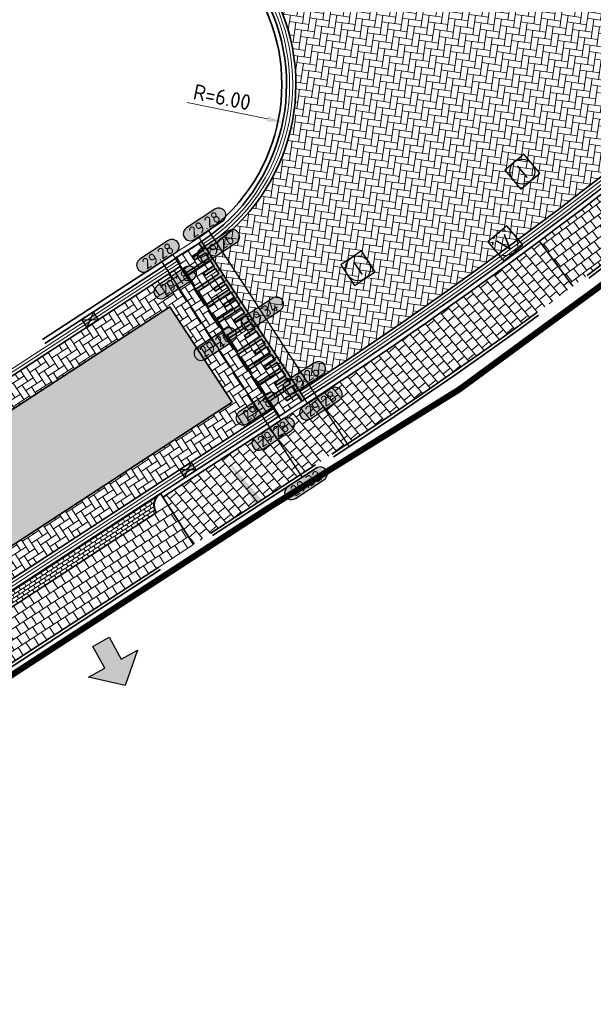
# Model space of a CAD drawing. Header units: metres. Extents: x 199937 to 201628, y 374508 to 375260.
# Tile 52 of 183: x 201340 to 201358, y 374707 to 374739. Entities that reach past the tile are written whole.
import ezdxf
from ezdxf.enums import TextEntityAlignment as Align

# ---------------------------------------------------------------- set-up
doc = ezdxf.new("R2010")
doc.units = ezdxf.units.M
for name, pattern in [('HIDDENX2', [0.75, 0.5, -0.25]), ('VH-OPSLUITBAND_100X200', [16, 8, -2, 4, -2]), ('VH-OPSLUITBAND_150X250', [24, 16, -2, 4, -2]), ('VH-TROTTOIRBAND_130-150', [15, 5, -2, 2, -2, 2, -2]), ('XX-PROJECTGRENS', [18, 12, -3, 0, -3])]:
    doc.linetypes.add(name, pattern=pattern)
doc.layers.add('000___INRIT-PIJL', color=252, linetype='Continuous')
for name, color, linetype, lineweight in [('B-WE-RI-VWA_RIOOLPUT_VALPUT-S', 20, 'Continuous', 25), ('N-WE-OG-HOOGTELIJN-G', 7, 'Continuous', 25), ('N-WE-RI-ITR_RIOOLPUT-S', 84, 'Continuous', 25), ('N-WE-RI-KOLK-S', 7, 'Continuous', 25), ('N-WE-VH-DREMPEL-G', 30, 'Continuous', 35), ('N-WE-VH-DWARSHELLING-S', 7, 'Continuous', 25), ('N-WE-VH-GOOT-G', 170, 'Continuous', 35), ('N-WE-VH-KANTOPSLUITING_OPSLUITBAND_100X200-G', 150, 'VH-OPSLUITBAND_100X200', 35), ('N-WE-VH-KANTOPSLUITING_OPSLUITBAND_150X250-G', 150, 'VH-OPSLUITBAND_150X250', 35), ('N-WE-VH-KANTOPSLUITING_TROTTOIRBAND_130 150-G', 210, 'VH-TROTTOIRBAND_130-150', 35), ('N-WE-VH-KANTOPSLUITING_TROTTOIRBAND_130 150_250_HOEKBLOK-S', 210, 'Continuous', 25), ('N-WE-VH-KANTOPSLUITING_VERLOOPBAND-S', 251, 'Continuous', 25), ('N-WE-VH-KANTVERHARDING_STREKLAAG-G', 60, 'Continuous', 18), ('N-WE-VH-VERHARDING_BETONSTRAATSTEEN-G', 252, 'Continuous', 35), ('N-WE-VH-VERHARDING_TEGEL-A', 252, 'Continuous', 18), ('N-WE-VH-VERHARDING_TEGEL-G', 252, 'Continuous', 35), ('N-WE-VW-MARKERING-G', 7, 'Continuous', 35), ('N-WE-VW-MARKERING-V', 7, 'Continuous', 18), ('X-XX-AL-HOOGTELABEL-S', 7, 'Continuous', 25), ('X-XX-AL-M-200', 7, 'Continuous', 18)]:
    doc.layers.add(name, color=color, linetype=linetype, lineweight=lineweight)
doc.layers.add('N-WE-KG-GRENS_PROJECT-G', color=7, linetype='XX-PROJECTGRENS', lineweight=35, transparency=0.45)
for name, color, linetype, lineweight, true_color in [('N-WE-VH-VERHARDING_BETONSTRAATSTEEN_GRIJS-A', 7, 'Continuous', 18, 0xa6a6a6), ('N-WE-VH-VERHARDING_BETONSTRAATSTEEN_HEIDE-A', 7, 'Continuous', 0, 0x986657), ('N-WE-VH-VERHARDING_BETONSTRAATSTEEN_ROOD-A', 7, 'Continuous', 0, 0xa92c0a)]:
    doc.layers.add(name, color=color, linetype=linetype, lineweight=lineweight, true_color=true_color)
doc.styles.add('NLCS-ISO', font='NLCS-ISO.ttf')
doc.styles.add('NLCS-ISO-ANNOTATIEF-T18', font='NLCS-ISO.ttf', dxfattribs={"height": 1.8})
doc.styles.add('NLCS-ISO-M200-T25', font='NLCS-ISO.ttf', dxfattribs={"height": 0.5})
doc.dimstyles.new('NLCS-M200-T25-PIJL_L2_H1', dxfattribs={"dimscale": 0.2, "dimtxt": 2.5, "dimasz": 2.5, "dimexe": 2, "dimexo": 2, "dimgap": 0.7, "dimtad": 1, "dimzin": 0, "dimdsep": 46, "dimtxsty": 'NLCS-ISO-M200-T25', "dimcen": 0, "dimdle": 2, "dimclrd": 256, "dimclre": 256, "dimclrt": 256, "dimadec": 1, "dimazin": 0, "dimtfac": 1, "dimtdec": 3, "dimtofl": 0, "dimtmove": 0, "dimatfit": 3, "dimfxl": 2, "dimfxlon": 1, "dimtfillclr": 256, "dimtolj": 1, "dimtzin": 0, "dimlwd": -1, "dimlwe": -1, "dimarcsym": 0})
pattern_1 = [(123.07126143, (201321.2885378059, 374715.5736523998), (-0.2905715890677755, 0.06138527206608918), [0.63, -0.21]), (33.07126143, (201320.9365809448, 374715.3444660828), (-0.2905715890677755, 0.06138527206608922), [0.63, -0.21])]

# ---------------------------------------------------------------- blocks, each defined once
blk = doc.blocks.new('inrit')
h = blk.add_hatch(color=256)
h.dxf.hatch_style = 1
h.paths.add_polyline_path([(0.3000000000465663, 1), (-0.300000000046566, 1), (-0.3000000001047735, 1.799999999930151), (-0.900000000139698, 1.799999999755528), (-2.328301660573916e-10, 2.599999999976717), (0.9000000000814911, 1.799999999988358), (0.2999999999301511, 1.799999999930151)])
at = {"color": 3, "flags": 128}
blk.add_lwpolyline([(0.3000000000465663, 1), (-0.300000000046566, 1), (-0.3000000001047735, 1.799999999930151), (-0.900000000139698, 1.799999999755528), (-2.328301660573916e-10, 2.599999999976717), (0.9000000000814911, 1.799999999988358), (0.2999999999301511, 1.799999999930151), (0.3000000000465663, 1)], dxfattribs=at)
blk = doc.blocks.new('SVH-VERLOOPBAND_TROTTOIRBAND 130 150X250 HD_OPSLUITBAND 150X250 HD_L1000_LINKS-MM')
at = {"linetype": 'Continuous', "lineweight": 0}
blk.add_lwpolyline([(0, 0), (-1000, 1.13686837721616e-13), (-1000, 150.0000000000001), (0, 150)], close=True, dxfattribs=at)
blk.add_lwpolyline([(0, 20), (-100, 20), (-900, 1.13686837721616e-13)], dxfattribs=at)
blk = doc.blocks.new('SVH-VERLOOPBAND_TROTTOIRBAND 130 150X250 HD_OPSLUITBAND 150X250 HD_L1000_RECHTS-MM')
at = {"linetype": 'Continuous', "lineweight": 0}
blk.add_lwpolyline([(0, 0), (1000, 1.13686837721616e-13), (1000, 150.0000000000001), (0, 150)], close=True, dxfattribs=at)
blk.add_lwpolyline([(0, 20), (100, 20), (900, 1.13686837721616e-13)], dxfattribs=at)
blk = doc.blocks.new('SVH-TROTTOIRBAND HOEKBLOK_130 150X250_R450_H90UITW_HD-MM')
at = {"linetype": 'Continuous', "lineweight": 0}
for q in [(450.0000000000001, 449.9999999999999), (0, 0)]:
    blk.add_line((8.266365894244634e-14, 450), q, dxfattribs=at)
for radius in [450, 430]:
    blk.add_arc((8.266365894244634e-14, 450), radius, 270, 0, dxfattribs=at)
blk = doc.blocks.new('*U283')
h = blk.add_hatch(color=253)
h.dxf.hatch_style = 1
edge = h.paths.add_edge_path()
edge.add_line((2.726055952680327, 1.132202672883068), (-2.726055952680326, 1.132202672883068))
edge.add_arc((-2.726055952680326, 0), 1.132202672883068, 90, 270)
edge.add_line((-2.726055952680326, -1.132202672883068), (2.726055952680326, -1.132202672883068))
edge.add_arc((2.726055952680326, 3.697785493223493e-32), 1.132202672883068, 270, 450)
blk.add_lwpolyline([(2.726055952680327, 1.132202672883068), (-2.726055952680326, 1.132202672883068, 0.9999999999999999), (-2.726055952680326, -1.132202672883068), (2.726055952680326, -1.132202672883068, 0.9999999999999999)], format="xyb", close=True)
at = {"style": 'NLCS-ISO-ANNOTATIEF-T18'}
blk.add_attdef('HGT', text='', height=1.8, dxfattribs=at).set_placement((-0.002853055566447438, -0.0004570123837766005), align=Align.MIDDLE_CENTER)
blk = doc.blocks.new('SRI-PUT_INSPECTIE-SO')
at = {"lineweight": -3, "flags": 128}
blk.add_lwpolyline([(-1.999999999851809, -2.000000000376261), (2.000000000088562, -2.000000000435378), (2.000000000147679, 1.999999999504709), (-2.00000000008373, 1.999999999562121)], close=True, dxfattribs=at)
at = {"lineweight": -3, "ltscale": 1.5}
blk.add_circle((0, -7.105427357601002e-14), 1.999999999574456, dxfattribs=at)
at = {"ltscale": 0.1, "style": 'NLCS-ISO'}
blk.add_text('I', height=2.5, dxfattribs=at).set_placement((-0.002795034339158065, -0.007140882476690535), align=Align.MIDDLE_CENTER)
blk = doc.blocks.new('SRI-PUT_VALPUT-SO')
at = {"lineweight": -3, "flags": 128}
blk.add_lwpolyline([(-1.999999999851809, -2.00000000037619), (2.000000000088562, -2.000000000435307), (2.000000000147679, 1.99999999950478), (-2.00000000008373, 1.999999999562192)], close=True, dxfattribs=at)
at = {"linetype": 'HIDDENX2', "lineweight": -3, "ltscale": 0.25}
blk.add_circle((0, 0), 1.999999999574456, dxfattribs=at)
at = {"ltscale": 0.1, "style": 'NLCS-ISO'}
blk.add_text('V', height=2.5, dxfattribs=at).set_placement((-0.002795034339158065, -0.007140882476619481), align=Align.MIDDLE_CENTER)
blk = doc.blocks.new('*D485')
at = {"layer": 'Defpoints', "color": 0, "transparency": 16777216}
for p in [(201342.4745945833, 374736.8874983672), (201348.353585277, 374735.6885536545)]:
    blk.add_point(p, dxfattribs=at)
at = {"layer": 'X-XX-AL-M-200', "transparency": 16777216}
blk.add_line((201345.2867117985, 374736.3140031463), (201347.8636693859, 374735.7884657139), dxfattribs=at)
blk.add_solid([(201347.8803213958, 374735.8701183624), (201347.847017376, 374735.7068130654), (201348.353585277, 374735.6885536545)], dxfattribs=at)
at = {"layer": 'X-XX-AL-M-200', "transparency": 16777216, "insert": (201346.4081640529, 374736.4833248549), "char_height": 0.5, "attachment_point": 5, "rotation": 348.4733258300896, "style": 'NLCS-ISO-M200-T25', "bg_fill": 3, "box_fill_scale": 1.1, "bg_fill_color": 256, "bg_fill_true_color": 13158600, "bg_fill_transparency": 0}
blk.add_mtext('\\A1;R=6.00', dxfattribs=at)
blk = doc.blocks.new('*U596')
blk.add_solid([(0, 0), (2.724968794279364, 0.25), (5.449937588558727, 0)])
blk = doc.blocks.new('*U597')
blk.add_solid([(0, 0), (0, -0.25), (1.79987150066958, 0)])
blk = doc.blocks.new('N-SRI-KOLK_STRAAT_450X300-SO')
h = blk.add_hatch(color=256)
h.dxf.hatch_style = 1
h.paths.add_polyline_path([(-7.127631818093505e-14, 0.7499999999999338), (-1.125000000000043, 1.49999999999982), (-1.125000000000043, 4.75175454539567e-14)])
h.paths.add_polyline_path([(1.1249999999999, 4.75175454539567e-14), (1.1249999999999, 1.49999999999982), (-7.122080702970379e-14, 0.7499999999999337)])
for p, q in [((-1.125000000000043, 4.75175454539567e-14), (1.1249999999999, 1.49999999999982)), ((1.1249999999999, 4.75175454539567e-14), (-1.125000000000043, 1.49999999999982))]:
    blk.add_line(p, q)
at = {"flags": 128}
blk.add_lwpolyline([(-1.125000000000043, 4.75175454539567e-14), (1.1249999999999, 4.75175454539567e-14), (1.1249999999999, 1.49999999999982), (-1.125000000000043, 1.49999999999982)], close=True, dxfattribs=at)

msp = doc.modelspace()

# ---------------------------------------------------------------- hatches: boundary and pattern name
at = {"layer": 'N-WE-VH-VERHARDING_BETONSTRAATSTEEN_GRIJS-A'}
h = msp.add_hatch(dxfattribs=at)
h.set_pattern_fill('AVH-GRI_BSS_KEIFRMT_HALFST-SO', color=256, angle=123.07126143, pattern_type=2)
h.set_pattern_definition([(123.07126143, (201343.742815, 375069.87108), (-0.1452857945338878, 0.03069263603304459), [0.105, -0.105]), (213.07126143, (201343.742815, 375069.87108), (0.05729657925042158, -0.08798921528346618), [])])
h.paths.add_polyline_path([(201344.294537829, 374723.1560777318, -0.4142135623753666), (201344.4260776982, 374723.7787311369), (201333.0560007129, 374716.373627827, -0.4146653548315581), (201333.6767207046, 374716.2419963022)])
at = {"layer": 'N-WE-VH-VERHARDING_BETONSTRAATSTEEN_HEIDE-A', "true_color": 0x986657}
h = msp.add_hatch(dxfattribs=at)
h.set_pattern_fill('AVH-HEI_BSS_KEIFRMT_KEPER-SO', color=25, scale=2, angle=123.07126143, pattern_type=2)
h.set_pattern_definition(pattern_1)
h.paths.add_polyline_path([(201345.0747861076, 374731.0627172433), (201344.2367925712, 374730.5170348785), (201347.2178142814, 374725.9546450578), (201348.0558078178, 374726.5003274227)])
h = msp.add_hatch(dxfattribs=at)
h.set_pattern_fill('AVH-HEI_BSS_KEIFRMT_KEPER-SO', color=25, scale=2, angle=123.07126143, pattern_type=2)
h.set_pattern_definition(pattern_1)
h.paths.add_polyline_path([(201344.729077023, 374729.7636040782), (201344.7170355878, 374729.7820332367), (201344.2367925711, 374730.5170348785), (201321.2885378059, 374715.5736523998), (201321.7796533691, 374714.8194604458)])
h = msp.add_hatch(dxfattribs=at)
h.set_pattern_fill('AVH-HEI_BSS_KEIFRMT_KEPER-SO', color=25, scale=2, angle=123.07126143, pattern_type=2)
h.set_pattern_definition(pattern_1)
h.paths.add_polyline_path([(201347.2178142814, 374725.9546450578), (201346.7255298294, 374726.7080758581), (201323.7713657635, 374711.7608453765), (201323.7850219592, 374711.739873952), (201324.2624813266, 374711.0066534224)])
at = {"layer": 'N-WE-VH-VERHARDING_BETONSTRAATSTEEN_ROOD-A'}
h = msp.add_hatch(dxfattribs=at)
h.set_pattern_fill('AVH-ROO_BSS_KEIFRMT_KEPER-SO', color=36, scale=2, angle=81.80090487, pattern_type=2)
h.set_pattern_definition([(81.80090487, (0, 0), (-0.1779046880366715, 0.2378022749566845), [0.63, -0.21]), (351.80090487, (-0.415706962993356, 0.05989758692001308), (-0.1779046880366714, 0.2378022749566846), [0.6299999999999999, -0.21])])
edge = h.paths.add_edge_path()
edge.add_line((201363.522170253, 374737.9307230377), (201364.1446482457, 374738.4557014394))
edge.add_line((201364.1446482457, 374738.4557014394), (201360.6344142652, 374742.6178601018))
edge.add_arc((201356.572800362, 374747.4338015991), 6.300000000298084, 210.1888498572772, 310.1432326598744, ccw=False)
edge.add_line((201351.127252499, 374744.2658356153), (201346.9010485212, 374741.8072270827))
edge.add_line((201346.9010485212, 374741.8072270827), (201347.9201424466, 374740.0554643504))
edge.add_arc((201342.4745945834, 374736.8874983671), 6.300000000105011, -56.92450266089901, 30.188849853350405, ccw=False)
edge.add_line((201345.9127796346, 374731.6083996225), (201348.8937026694, 374727.0461608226))
edge.add_arc((201267.0104875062, 374852.3666662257), 149.6999999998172, 303.1602153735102, 310.143232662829)
h = msp.add_hatch(dxfattribs=at)
h.set_pattern_fill('AVH-ROO_BSS_KEIFRMT_KEPER-SO', color=36, scale=2, angle=123.07, pattern_type=2)
h.set_pattern_definition([(123.07, (201109.114271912, 374903.0265801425), (-0.2905702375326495, 0.06139166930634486), [0.63, -0.21]), (33.07000000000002, (201108.7623100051, 374902.7974015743), (-0.2905702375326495, 0.0613916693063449), [0.63, -0.21])])
h.paths.add_polyline_path([(201344.9106912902, 374731.3138608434), (201348.2199026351, 374726.2491838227), (201349.0577964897, 374726.7950170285), (201345.7486848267, 374731.8595432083)])
h = msp.add_hatch(dxfattribs=at)
h.set_pattern_fill('AVH-ROO_BSS_KEIFRMT_KEPER-SO', color=36, scale=2, angle=168.07, pattern_type=2)
h.set_pattern_definition([(168.07, (201321.2885378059, 374715.5736523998), (-0.2488746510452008, -0.1620537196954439), [0.63, -0.21]), (78.06999999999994, (201321.2017168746, 374715.1627240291), (-0.2488746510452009, -0.1620537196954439), [0.6299999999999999, -0.21])])
h.paths.add_polyline_path([(201346.7255298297, 374726.7080758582), (201346.6861710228, 374726.7683136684), (201344.7290770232, 374729.7636040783), (201321.7796533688, 374714.8194604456), (201321.820559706, 374714.7566417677), (201323.7713657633, 374711.7608453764)])
at = {"layer": 'N-WE-VH-VERHARDING_TEGEL-A'}
h = msp.add_hatch(dxfattribs=at)
h.set_pattern_fill('AVH-TEGEL_300X300_HALFST-SO', color=256, angle=126.7, pattern_type=2)
h.set_pattern_definition([(126.7, (201324.2607280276, 374708.3205235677), (-0.2995538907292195, 0.150888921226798), [0.2999999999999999, -0.2999999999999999]), (216.7, (201324.2607280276, 374708.3205235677), (0.1792875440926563, -0.2405326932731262), [])])
h.paths.add_polyline_path([(201358.9791060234, 374733.6788584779, -0.004995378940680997), (201356.5893624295, 374731.8650161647), (201357.663235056, 374730.4204409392, 0.004936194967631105), (201360.0531905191, 374732.2339982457)])
h = msp.add_hatch(dxfattribs=at)
h.set_pattern_fill('AVH-TEGEL_300X300_HALFST-SO', color=256, scale=5, angle=39.8044501, pattern_type=2)
h.set_pattern_definition([(39.8044501, (201324.2607280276, 374708.3205235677), (0.1344447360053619, 0.307285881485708), [0.3, -0.3]), (129.8044501, (201324.2607280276, 374708.3205235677), (-0.2304701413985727, -0.1920508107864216), [])])
edge = h.paths.add_edge_path()
edge.add_line((201357.6632350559, 374730.4204409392), (201356.5893624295, 374731.8650161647))
edge.add_arc((201267.0104875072, 374852.3666662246), 150.1499999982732, 303.0712614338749, 306.62648425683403, ccw=False)
edge.add_line((201348.9445958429, 374726.5420883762), (201344.5079299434, 374723.6530322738))
edge.add_line((201344.5079299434, 374723.6530322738), (201345.4901570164, 374722.1446457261))
edge.add_line((201345.4901570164, 374722.1446457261), (201349.9268229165, 374725.0337018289))
edge.add_arc((201267.0104874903, 374852.3666662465), 151.9500000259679, 303.0712614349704, 306.6264842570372)
h = msp.add_hatch(dxfattribs=at)
h.set_pattern_fill('AVH-TEGEL_300X300_HALFST-SO', color=256, angle=123.07126143, pattern_type=2)
h.set_pattern_definition([(123.07126143, (201333.2996240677, 374715.9964395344), (-0.2894033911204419, 0.1695455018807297), [0.3, -0.3]), (213.07126143, (201333.2996240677, 374715.9964395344), (0.1637045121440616, -0.2513977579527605), [])])
h.paths.add_polyline_path([(201345.4901570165, 374722.1446457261), (201344.6716344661, 374723.4016344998), (201344.2945378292, 374723.1560777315), (201333.6767207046, 374716.2419963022), (201333.2996240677, 374715.9964395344), (201334.1181466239, 374714.7394507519)])
at = {"layer": 'N-WE-VW-MARKERING-V'}
h = msp.add_hatch(color=256, dxfattribs=at)
h.dxf.hatch_style = 1
h.paths.add_polyline_path([(201345.664884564, 374731.8049743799), (201345.8153259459, 374731.574729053), (201345.4804682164, 374731.3559362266), (201345.5351664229, 374731.2722217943), (201345.8700241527, 374731.4910146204), (201345.9794205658, 374731.3235857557), (201345.2259906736, 374730.8313018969), (201345.2806888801, 374730.7475874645), (201346.034118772, 374731.239871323), (201346.1435151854, 374731.0724424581), (201345.8086574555, 374730.8536496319), (201345.863355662, 374730.7699351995), (201346.1982133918, 374730.9887280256), (201346.3076098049, 374730.8212991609), (201345.5541799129, 374730.3290153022), (201345.6088781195, 374730.2453008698), (201346.3623080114, 374730.7375847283), (201346.4717044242, 374730.5701558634), (201346.1368466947, 374730.3513630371), (201346.1915449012, 374730.2676486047), (201346.526402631, 374730.4864414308), (201346.635799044, 374730.3190125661), (201345.882369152, 374729.8267287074), (201345.9370673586, 374729.743014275), (201346.6904972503, 374730.2352981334), (201346.7998936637, 374730.0678692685), (201346.4650359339, 374729.8490764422), (201346.5197341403, 374729.7653620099), (201346.8545918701, 374729.984154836), (201346.9639882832, 374729.8167259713), (201346.2105583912, 374729.3244421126), (201346.2652565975, 374729.2407276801), (201347.0186864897, 374729.7330115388), (201347.1280829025, 374729.5655826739), (201346.793225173, 374729.3467898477), (201346.8479233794, 374729.2630754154), (201347.182781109, 374729.4818682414), (201347.292177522, 374729.3144393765), (201346.5387476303, 374728.822155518), (201346.5934458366, 374728.7384410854), (201347.3468757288, 374729.2307249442), (201347.4562721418, 374729.0632960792), (201347.1214144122, 374728.8445032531), (201347.1761126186, 374728.7607888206), (201347.5109703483, 374728.9795816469), (201347.6203667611, 374728.8121527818), (201346.8669368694, 374728.3198689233), (201346.921635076, 374728.2361544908), (201347.6750649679, 374728.7284383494), (201347.7844613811, 374728.5610094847), (201347.4496036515, 374728.3422166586), (201347.5043018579, 374728.2585022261), (201347.8391595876, 374728.4772950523), (201347.9485560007, 374728.3098661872), (201347.1951261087, 374727.8175823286), (201347.2498243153, 374727.7338678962), (201348.0032542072, 374728.2261517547), (201348.1126506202, 374728.0587228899), (201347.7777928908, 374727.8399300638), (201347.8324910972, 374727.7562156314), (201348.1673488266, 374727.9750084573), (201348.2767452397, 374727.8075795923), (201347.5233153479, 374727.3152957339), (201347.5780135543, 374727.2315813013), (201348.3314434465, 374727.72386516), (201348.4408398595, 374727.5564362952), (201348.1059821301, 374727.3376434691), (201348.1606803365, 374727.2539290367), (201348.4955380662, 374727.4727218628), (201348.604934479, 374727.3052929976), (201347.8515045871, 374726.813009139), (201347.9062027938, 374726.7292947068), (201348.6596326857, 374727.2215785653), (201348.769029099, 374727.0541497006), (201348.4341713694, 374726.8353568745), (201348.4888695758, 374726.751642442), (201348.8237273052, 374726.9704352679), (201348.9740071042, 374726.7404337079), (201349.0577964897, 374726.7950170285), (201345.7486848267, 374731.8595432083)])

# ---------------------------------------------------------------- linework, layer by layer
at = {"layer": 'N-WE-KG-GRENS_PROJECT-G', "const_width": 0.2}
msp.add_lwpolyline([(201402.4598047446, 374767.3407086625), (201365.1921875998, 374735.9809668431, -0.05789403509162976), (201347.9466027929, 374723.3437647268), (201324.5626206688, 374708.137102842, 0.2931841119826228), (201322.8609749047, 374702.4301724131), (201355.0365762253, 374635.5525639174), (201353.4536982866, 374634.7321157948), (201363.0701650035, 374614.9058386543), (201355.0168058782, 374611.3113922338), (201314.2756100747, 374696.3953897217, 0.3688230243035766), (201308.1539999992, 374697.6950000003), (201289.9872137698, 374686.0641628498, -0.03908610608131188)], format="xyb", dxfattribs=at)
at = {"layer": 'N-WE-OG-HOOGTELIJN-G'}
for points in [[(201345.9794530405, 374732.1888134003), (201350.4812925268, 374725.2754268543)], [(201344.4710664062, 374731.2065864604), (201348.9729058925, 374724.2931999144)]]:
    msp.add_lwpolyline(points, dxfattribs=at)
at = {"layer": 'N-WE-VH-DREMPEL-G'}
for points in [[(201345.7486848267, 374731.8595432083), (201349.0577972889, 374726.7950175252)], [(201344.9106912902, 374731.3138608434), (201348.2199026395, 374726.249183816)]]:
    msp.add_lwpolyline(points, dxfattribs=at)
at = {"layer": 'N-WE-VH-GOOT-G'}
for points in [[(201346.9010485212, 374741.8072270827), (201347.9201424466, 374740.0554643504, -0.3995329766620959), (201345.9127796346, 374731.6083996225, -0.3995329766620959)], [(201364.1446482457, 374738.4557014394), (201363.522170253, 374737.9307230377, -0.03047859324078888), (201348.8937026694, 374727.0461608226, -0.03047859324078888)]]:
    msp.add_lwpolyline(points, format="xyb", dxfattribs=at)
for points in [[(201345.0747861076, 374731.0627172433), (201320.4505452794, 374715.0279706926)], [(201348.0558078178, 374726.5003274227), (201323.4244888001, 374710.4609717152)]]:
    msp.add_lwpolyline(points, dxfattribs=at)
at = {"layer": 'N-WE-VH-KANTOPSLUITING_OPSLUITBAND_100X200-G'}
for points in [[(201354.4711253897, 374635.5437827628), (201322.4843430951, 374701.9610366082, -0.3770926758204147), (201324.2607280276, 374708.3205235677), (201349.9268229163, 374725.0337018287, 0.03086709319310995), (201364.972746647, 374736.2107439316), (201404.9020720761, 374769.8858837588, 0.0115299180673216), (201418.7154571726, 374782.0652230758), (201437.23200691, 374799.1654488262, -0.002620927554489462), (201470.1070218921, 374829.3656317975, -0.008043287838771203), (201490.7480674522, 374847.0008350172), (201500.315916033, 374855.027343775, -0.04418964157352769), (201510.8810093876, 374862.4066946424), (201510.9591788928, 374862.4515941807), (201514.5648008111, 374864.4686794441), (201520.2566502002, 374867.1399796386), (201530.617597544, 374871.9184724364)], [(201354.5612212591, 374635.5871732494), (201322.5744389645, 374702.0044270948, -0.3770926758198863), (201324.3152961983, 374708.236724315), (201349.981391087, 374724.9499025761, 0.03086709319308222), (201365.0372167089, 374736.1343004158), (201404.9665010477, 374769.8094055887, 0.01152988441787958), (201418.7833038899, 374781.9917600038), (201437.299947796, 374799.0920727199, -0.002620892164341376), (201470.1737437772, 374829.2911420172, -0.008043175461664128), (201490.8120664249, 374846.9239958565), (201500.3801860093, 374854.9507319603, -0.04418964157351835), (201510.9308165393, 374862.3199810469), (201511.0084952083, 374862.3645986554), (201514.6105128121, 374864.3796675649), (201520.2988338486, 374867.049311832), (201530.6594781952, 374871.8276648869)]]:
    msp.add_lwpolyline(points, format="xyb", dxfattribs=at)
at = {"layer": 'N-WE-VH-KANTOPSLUITING_OPSLUITBAND_150X250-G', "linetype": 'Continuous'}
for points in [[(201346.1388849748, 374742.5207442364), (201347.6608306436, 374739.9046088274, -0.3995544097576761), (201345.7486848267, 374731.8595432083)], [(201346.0092290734, 374742.4453164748), (201347.5311747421, 374739.8291810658, -0.3995544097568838), (201345.6668325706, 374731.9852420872)], [(201364.3380584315, 374738.2263708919), (201363.7155804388, 374737.7013924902, -0.03047859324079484), (201349.057797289, 374726.7950175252)], [(201364.4347635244, 374738.1117056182), (201363.8122855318, 374737.5867272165, -0.0304789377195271), (201349.1396715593, 374726.6693328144)]]:
    msp.add_lwpolyline(points, format="xyb", dxfattribs=at)
at = {"layer": 'N-WE-VH-KANTOPSLUITING_TROTTOIRBAND_130 150-G'}
for points in [[(201344.828838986, 374731.4395597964), (201331.663105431, 374722.8663346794)], [(201344.9106912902, 374731.3138608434), (201331.7449584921, 374722.7406345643)], [(201348.2199026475, 374726.2491838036), (201344.4260776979, 374723.7787311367)], [(201348.3018533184, 374726.1233835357), (201344.5079939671, 374723.652933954)]]:
    msp.add_lwpolyline(points, dxfattribs=at)
at = {"layer": 'N-WE-VH-KANTVERHARDING_STREKLAAG-G'}
for points in [[(201346.7281739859, 374741.7066567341), (201347.7472679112, 374739.9548940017, -0.3995470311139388), (201345.803383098, 374731.7758286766, -0.3995470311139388)], [(201346.8146112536, 374741.7569419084), (201347.8337051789, 374740.005179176, -0.3995398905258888), (201345.8580813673, 374731.6921141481, -0.3995398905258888)], [(201364.2091183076, 374738.3792579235), (201363.5866403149, 374737.8542795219, -0.03047859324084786), (201348.9484008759, 374726.9624463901, -0.03047859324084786)], [(201364.2735883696, 374738.3028144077), (201363.6511103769, 374737.777836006, -0.030478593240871), (201349.0030990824, 374726.8787319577, -0.030478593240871)]]:
    msp.add_lwpolyline(points, format="xyb", dxfattribs=at)
for points in [[(201344.9653895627, 374731.2301463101), (201320.3414084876, 374715.1955689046)], [(201345.0200878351, 374731.1464317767), (201320.3959768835, 374715.1117697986)], [(201348.1105060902, 374726.4166128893), (201323.4790571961, 374710.3771726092)], [(201348.1652043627, 374726.332898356), (201344.3715095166, 374723.8625304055)], [(201344.3715095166, 374723.8625304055), (201323.533625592, 374710.2933735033)]]:
    msp.add_lwpolyline(points, dxfattribs=at)
at = {"layer": 'N-WE-VH-VERHARDING_BETONSTRAATSTEEN-G'}
for points in [[(201344.7290770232, 374729.7636040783), (201321.7796533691, 374714.8194604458)], [(201344.7290770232, 374729.7636040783), (201346.7255298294, 374726.7080758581)], [(201346.7255298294, 374726.7080758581), (201323.7713657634, 374711.7608453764)]]:
    msp.add_lwpolyline(points, dxfattribs=at)
msp.add_lwpolyline([(201333.0540672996, 374716.3723617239, -0.416176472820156), (201333.6767207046, 374716.2419963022), (201344.294537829, 374723.1560777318, -0.414213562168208), (201344.4260776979, 374723.7787311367), (201333.0540672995, 374716.3735361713)], format="xyb", dxfattribs=at)
at = {"layer": 'N-WE-VH-VERHARDING_TEGEL-G'}
for points in [[(201357.663235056, 374730.4204409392), (201356.5893624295, 374731.8650161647)], [(201344.4260776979, 374723.7787311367), (201345.4901570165, 374722.1446457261)]]:
    msp.add_lwpolyline(points, dxfattribs=at)
at = {"layer": 'N-WE-VW-MARKERING-G'}
msp.add_lwpolyline([(201345.664884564, 374731.8049743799), (201345.8153259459, 374731.574729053), (201345.4804682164, 374731.3559362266), (201345.5351664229, 374731.2722217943), (201345.8700241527, 374731.4910146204), (201345.9794205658, 374731.3235857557), (201345.2259906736, 374730.8313018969), (201345.2806888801, 374730.7475874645), (201346.034118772, 374731.239871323), (201346.1435151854, 374731.0724424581), (201345.8086574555, 374730.8536496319), (201345.863355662, 374730.7699351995), (201346.1982133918, 374730.9887280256), (201346.3076098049, 374730.8212991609), (201345.5541799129, 374730.3290153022), (201345.6088781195, 374730.2453008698), (201346.3623080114, 374730.7375847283), (201346.4717044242, 374730.5701558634), (201346.1368466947, 374730.3513630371), (201346.1915449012, 374730.2676486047), (201346.526402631, 374730.4864414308), (201346.635799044, 374730.3190125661), (201345.882369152, 374729.8267287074), (201345.9370673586, 374729.743014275), (201346.6904972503, 374730.2352981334), (201346.7998936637, 374730.0678692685), (201346.4650359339, 374729.8490764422), (201346.5197341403, 374729.7653620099), (201346.8545918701, 374729.984154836), (201346.9639882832, 374729.8167259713), (201346.2105583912, 374729.3244421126), (201346.2652565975, 374729.2407276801), (201347.0186864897, 374729.7330115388), (201347.1280829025, 374729.5655826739), (201346.793225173, 374729.3467898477), (201346.8479233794, 374729.2630754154), (201347.182781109, 374729.4818682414), (201347.292177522, 374729.3144393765), (201346.5387476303, 374728.822155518), (201346.5934458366, 374728.7384410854), (201347.3468757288, 374729.2307249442), (201347.4562721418, 374729.0632960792), (201347.1214144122, 374728.8445032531), (201347.1761126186, 374728.7607888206), (201347.5109703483, 374728.9795816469), (201347.6203667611, 374728.8121527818), (201346.8669368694, 374728.3198689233), (201346.921635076, 374728.2361544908), (201347.6750649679, 374728.7284383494), (201347.7844613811, 374728.5610094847), (201347.4496036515, 374728.3422166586), (201347.5043018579, 374728.2585022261), (201347.8391595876, 374728.4772950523), (201347.9485560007, 374728.3098661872), (201347.1951261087, 374727.8175823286), (201347.2498243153, 374727.7338678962), (201348.0032542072, 374728.2261517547), (201348.1126506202, 374728.0587228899), (201347.7777928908, 374727.8399300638), (201347.8324910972, 374727.7562156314), (201348.1673488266, 374727.9750084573), (201348.2767452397, 374727.8075795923), (201347.5233153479, 374727.3152957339), (201347.5780135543, 374727.2315813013), (201348.3314434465, 374727.72386516), (201348.4408398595, 374727.5564362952), (201348.1059821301, 374727.3376434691), (201348.1606803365, 374727.2539290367), (201348.4955380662, 374727.4727218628), (201348.604934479, 374727.3052929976), (201347.8515045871, 374726.813009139), (201347.9062027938, 374726.7292947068), (201348.6596326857, 374727.2215785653), (201348.769029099, 374727.0541497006), (201348.4341713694, 374726.8353568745), (201348.4888695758, 374726.751642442), (201348.8237273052, 374726.9704352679), (201348.9740071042, 374726.7404337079), (201349.0577964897, 374726.7950170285), (201345.7486848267, 374731.8595432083)], close=True, dxfattribs=at)

# ---------------------------------------------------------------- block references
at = {"layer": '000___INRIT-PIJL', "rotation": 208.911900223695}
msp.add_blockref('inrit', (201342.0354637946, 374719.894082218, 29.3518912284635), dxfattribs=at)
at = {"layer": 'B-WE-RI-VWA_RIOOLPUT_VALPUT-S', "xscale": 0.2, "yscale": 0.2, "zscale": 0.2, "rotation": 40.03961420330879}
msp.add_blockref('SRI-PUT_VALPUT-SO', (201355.4951168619, 374731.7964311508, 29.31585658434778), dxfattribs=at)
at = {"layer": 'N-WE-RI-ITR_RIOOLPUT-S', "xscale": 0.2, "yscale": 0.2, "zscale": 0.2}
for p, rotation in [((201356.0406078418, 374734.0950642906), 40.14532881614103), ((201350.7699187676, 374730.9979616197), 33.52705478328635)]:
    msp.add_blockref('SRI-PUT_INSPECTIE-SO', p, dxfattribs=dict(at, rotation=rotation))
at = {"layer": 'N-WE-RI-KOLK-S', "xscale": 0.2, "yscale": 0.2, "zscale": 0.2}
for p, rotation in [((201342.0889444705, 374729.4764033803), 213.0712614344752), ((201345.3902847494, 374724.406600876), 33.07126138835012)]:
    msp.add_blockref('N-SRI-KOLK_STRAAT_450X300-SO', p, dxfattribs=dict(at, rotation=rotation))
at = {"layer": 'N-WE-VH-DWARSHELLING-S'}
for name, p, rotation in [('*U596', (201343.2725590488, 374729.889147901), 303.071261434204), ('*U597', (201347.4742741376, 374723.4366577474), 123.0709910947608)]:
    msp.add_blockref(name, p, dxfattribs=dict(at, rotation=rotation))
at = {"layer": 'N-WE-VH-KANTOPSLUITING_TROTTOIRBAND_130 150_250_HOEKBLOK-S', "xscale": 0.001, "yscale": 0.001, "zscale": 0.001, "rotation": 213.0712614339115}
msp.add_blockref('SVH-TROTTOIRBAND HOEKBLOK_130 150X250_R450_H90UITW_HD-MM', (201344.4260776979, 374723.7787311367), dxfattribs=at)
at = {"layer": 'N-WE-VH-KANTOPSLUITING_VERLOOPBAND-S', "xscale": 0.001, "yscale": 0.001, "zscale": 0.001}
for name, p, rotation in [('SVH-VERLOOPBAND_TROTTOIRBAND 130 150X250 HD_OPSLUITBAND 150X250 HD_L1000_RECHTS-MM', (201344.9106912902, 374731.3138608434), 33.07126143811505), ('SVH-VERLOOPBAND_TROTTOIRBAND 130 150X250 HD_OPSLUITBAND 150X250 HD_L1000_LINKS-MM', (201348.2199026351, 374726.2491838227), 213.0816204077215)]:
    msp.add_blockref(name, p, dxfattribs=dict(at, rotation=rotation))
at = {"layer": 'X-XX-AL-HOOGTELABEL-S', "xscale": 0.2, "yscale": 0.2, "zscale": 0.2, "rotation": 33.07125637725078}
for p, values in [((201345.8450206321, 374732.4022185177), {'HGT': '29.28'}), ((201346.2886606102, 374731.7139694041), {'HGT': '29.26'}), ((201344.3475019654, 374731.396341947), {'HGT': '29.28'}), ((201344.9038384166, 374730.5419869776), {'HGT': '29.18'}), ((201347.6976262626, 374729.5502485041), {'HGT': '29.34'}), ((201346.1892396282, 374728.5680215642), {'HGT': '29.26'}), ((201349.0446157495, 374727.481703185), {'HGT': '29.26'}), ((201347.5362291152, 374726.4994762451), {'HGT': '29.18'}), ((201349.579886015, 374726.6596991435), {'HGT': '29.28'}), ((201348.0495684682, 374725.6888859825), {'HGT': '29.28'}), ((201349.0964709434, 374724.1034448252), {'HGT': '29.32'})]:
    msp.add_blockref('*U283', p, dxfattribs=at).add_auto_attribs(values)

# ---------------------------------------------------------------- next in the draw order: dimensions: what is measured, and where the dimension line sits
at = {"layer": 'X-XX-AL-M-200'}
dim = msp.add_radius_dim(center=(201342.4745945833, 374736.8874983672), mpoint=(201348.353585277, 374735.6885536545), dimstyle='NLCS-M200-T25-PIJL_L2_H1', override={"dimpost": 'R=<>', "dimtfill": 1}, dxfattribs=at)
dim.commit()
dim.dimension.update_dxf_attribs({"geometry": '*D485', "text_midpoint": (201346.3302326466, 374736.1011904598), "dimtype": 164})

doc.saveas('drawing.dxf')
